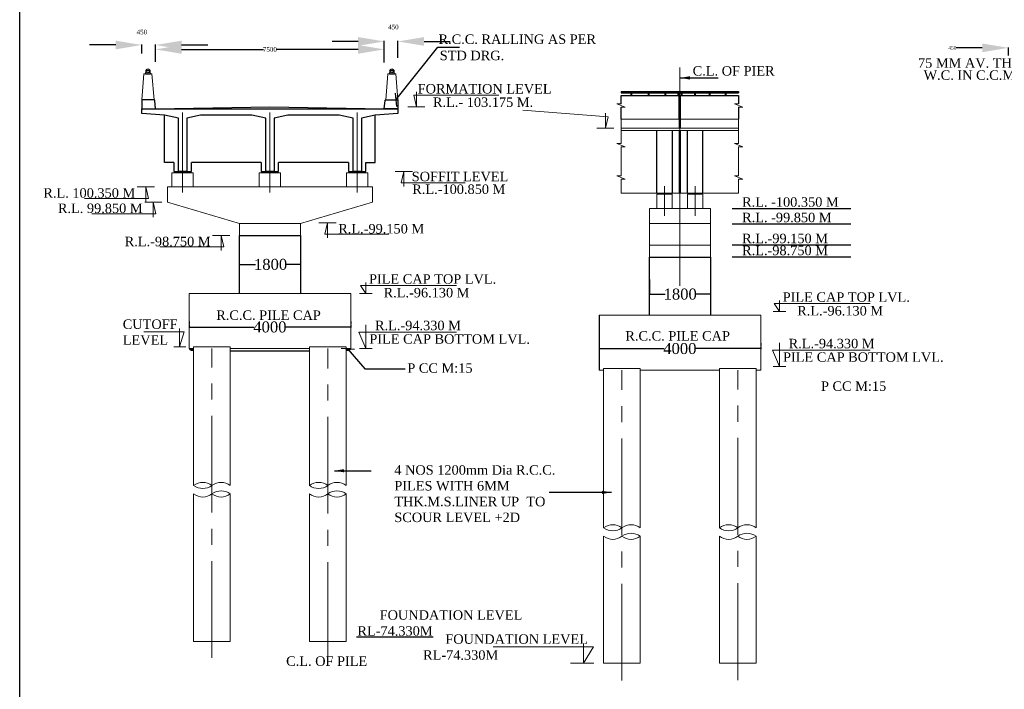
# Model space of a CAD drawing. Header units: millimetres. Extents: x -44718850 to -16463261, y -12601021 to -6173596.
# Tile 2 of 9: x -16747590 to -16650733, y -6384321 to -6318482. Entities that reach past the tile are written whole.
import ezdxf

# ---------------------------------------------------------------- set-up
doc = ezdxf.new("R2010")
doc.units = ezdxf.units.MM
doc.header["$LTSCALE"] = 1000
doc.header["$MEASUREMENT"] = 0
doc.header["$PDMODE"] = 2
doc.header["$PDSIZE"] = -2
for name, pattern in [('CENTER2', [28.575, 19.05, -3.175, 3.175, -3.175]), ('DASHED', [0.75, 0.5, -0.25]), ('DASHED2', [0.375, 0.25, -0.125])]:
    doc.linetypes.add(name, pattern=pattern)
doc.layers.add('TEXT', color=6, linetype='Continuous', lineweight=18)
doc.styles.add('ROMANS', font='romans.shx')
doc.styles.get("Standard").update_dxf_attribs({"font": 'times.ttf', "height": 450})
doc.dimstyles.new('ROMANS', dxfattribs={"dimtxt": 1000, "dimasz": 1000, "dimexe": 500, "dimexo": 500, "dimgap": 500, "dimtad": 1, "dimzin": 9, "dimdsep": 46, "dimtxsty": 'ROMANS', "dimcen": 500, "dimclrd": 4, "dimclre": 4, "dimclrt": 6, "dimadec": 0, "dimazin": 0, "dimtfac": 1, "dimtmove": 0, "dimatfit": 3, "dimfxl": 1, "dimtolj": 1, "dimtzin": 9, "dimarcsym": 0})
doc.dimstyles.get("Standard").update_dxf_attribs({"dimscale": 2.755, "dimtxt": 20000000001.9985, "dimasz": 12.0275, "dimexe": 15.388, "dimexo": 15.5775, "dimgap": 1.7375, "dimtad": 0, "dimtih": 1, "dimtoh": 1, "dimdec": 0, "dimzin": 0, "dimdsep": 46, "dimtxsty": 'Standard', "dimcen": 4000, "dimclre": 2, "dimclrt": 1, "dimadec": 0, "dimazin": 0, "dimtfac": 1, "dimtdec": 0, "dimtofl": 0, "dimtmove": 0, "dimatfit": 3, "dimfxl": 1, "dimtolj": 1, "dimtzin": 0, "dimarcsym": 0})

# ---------------------------------------------------------------- blocks, each defined once
blk = doc.blocks.new('*D84')
at = {"layer": 'Defpoints', "color": 0, "transparency": 16777216}
for p in [(-16734228, -6321402), (-16734228, -6322669), (-16711728, -6322669)]:
    blk.add_point(p, dxfattribs=at)
at = {"layer": 'TEXT', "color": 2, "lineweight": -2, "transparency": 16777216}
for p, q in [((-16734228, -6322626), (-16734228, -6321359)), ((-16711728, -6322626), (-16711728, -6321359))]:
    blk.add_line(p, q, dxfattribs=at)
at = {"layer": 'TEXT', "color": 0, "lineweight": -2, "transparency": 16777216}
for p, q in [((-16731660, -6321402), (-16723623, -6321402)), ((-16714295, -6321402), (-16722332, -6321402))]:
    blk.add_line(p, q, dxfattribs=at)
at = {"layer": 'TEXT', "color": 0, "transparency": 16777216}
for points in [[(-16731660, -6320974), (-16731660, -6321830), (-16734228, -6321402)], [(-16714295, -6320974), (-16714295, -6321830), (-16711728, -6321402)]]:
    blk.add_solid(points, dxfattribs=at)
at = {"layer": 'TEXT', "color": 1, "transparency": 16777216, "insert": (-16722978, -6321402), "char_height": 450, "attachment_point": 5}
blk.add_mtext('\\A1;7500', dxfattribs=at)
blk = doc.blocks.new('*D86')
at = {"layer": 'Defpoints', "color": 0, "transparency": 16777216}
for p in [(-16735578, -6320969), (-16735578, -6321862), (-16734228, -6322067)]:
    blk.add_point(p, dxfattribs=at)
at = {"layer": 'TEXT', "color": 0, "lineweight": -2, "transparency": 16777216}
for p, q in [((-16738145, -6320969), (-16740713, -6320969)), ((-16731660, -6320969), (-16729092, -6320969))]:
    blk.add_line(p, q, dxfattribs=at)
at = {"layer": 'TEXT', "color": 2, "lineweight": -2, "transparency": 16777216}
for p, q in [((-16735578, -6321819), (-16735578, -6320927)), ((-16734228, -6322024), (-16734228, -6320927))]:
    blk.add_line(p, q, dxfattribs=at)
at = {"layer": 'TEXT', "color": 0, "transparency": 16777216}
for points in [[(-16738145, -6320541), (-16738145, -6321397), (-16735578, -6320969)], [(-16731660, -6320541), (-16731660, -6321397), (-16734228, -6320969)]]:
    blk.add_solid(points, dxfattribs=at)
at = {"layer": 'TEXT', "color": 1, "transparency": 16777216, "insert": (-16735568, -6319698), "char_height": 450, "attachment_point": 5}
blk.add_mtext('\\A1;450', dxfattribs=at)
blk = doc.blocks.new('*D87')
at = {"layer": 'Defpoints', "color": 0, "transparency": 16777216}
for p in [(-16710378, -6320618), (-16711728, -6322733), (-16710378, -6322264)]:
    blk.add_point(p, dxfattribs=at)
at = {"layer": 'TEXT', "color": 0, "lineweight": -2, "transparency": 16777216}
for p, q in [((-16714295, -6320618), (-16716863, -6320618)), ((-16707810, -6320618), (-16705242, -6320618))]:
    blk.add_line(p, q, dxfattribs=at)
at = {"layer": 'TEXT', "color": 2, "lineweight": -2, "transparency": 16777216}
for p, q in [((-16711728, -6322690), (-16711728, -6320575)), ((-16710378, -6322221), (-16710378, -6320575))]:
    blk.add_line(p, q, dxfattribs=at)
at = {"layer": 'TEXT', "color": 0, "transparency": 16777216}
for points in [[(-16714295, -6320190), (-16714295, -6321046), (-16711728, -6320618)], [(-16707810, -6320190), (-16707810, -6321046), (-16710378, -6320618)]]:
    blk.add_solid(points, dxfattribs=at)
at = {"layer": 'TEXT', "color": 1, "transparency": 16777216, "insert": (-16710829, -6319201), "char_height": 450, "attachment_point": 5}
blk.add_mtext('\\A1;450', dxfattribs=at)
blk = doc.blocks.new('*D88')
at = {"layer": 'Defpoints', "color": 0, "transparency": 16777216}
for p in [(-16730928, -6348110), (-16715028, -6348110), (-16715028, -6348699)]:
    blk.add_point(p, dxfattribs=at)
at = {"layer": 'TEXT', "color": 2, "linetype": 'DASHED2', "lineweight": -2, "transparency": 16777216}
for p, q in [((-16730928, -6348153), (-16730928, -6348741)), ((-16715028, -6348153), (-16715028, -6348741))]:
    blk.add_line(p, q, dxfattribs=at)
at = {"layer": 'TEXT', "color": 0, "lineweight": -2, "transparency": 16777216}
for p, q in [((-16730894, -6348699), (-16724536, -6348699)), ((-16715061, -6348699), (-16721419, -6348699))]:
    blk.add_line(p, q, dxfattribs=at)
at = {"layer": 'TEXT', "color": 0, "transparency": 16777216}
for points in [[(-16730894, -6348693), (-16730894, -6348704), (-16730928, -6348699)], [(-16715061, -6348693), (-16715061, -6348704), (-16715028, -6348699)]]:
    blk.add_solid(points, dxfattribs=at)
at = {"layer": 'TEXT', "color": 1, "transparency": 16777216, "insert": (-16722978, -6348699), "char_height": 450, "attachment_point": 5}
blk.add_mtext('\\A1;{\\H2.4x;4000}', dxfattribs=at)
blk = doc.blocks.new('*D89')
at = {"layer": 'Defpoints', "color": 0, "transparency": 16777216}
for p in [(-16725978, -6342560), (-16719978, -6342548), (-16719978, -6342560)]:
    blk.add_point(p, dxfattribs=at)
at = {"layer": 'TEXT', "color": 2, "lineweight": -2, "transparency": 16777216}
for p, q in [((-16725978, -6342517), (-16725978, -6342506)), ((-16719978, -6342517), (-16719978, -6342506))]:
    blk.add_line(p, q, dxfattribs=at)
at = {"layer": 'TEXT', "color": 0, "lineweight": -2, "transparency": 16777216}
for p, q in [((-16725944, -6342548), (-16724388, -6342548)), ((-16720011, -6342548), (-16721433, -6342548))]:
    blk.add_line(p, q, dxfattribs=at)
at = {"layer": 'TEXT', "color": 0, "transparency": 16777216}
for points in [[(-16725944, -6342542), (-16725944, -6342553), (-16725978, -6342548)], [(-16720011, -6342542), (-16720011, -6342553), (-16719978, -6342548)]]:
    blk.add_solid(points, dxfattribs=at)
at = {"layer": 'TEXT', "color": 1, "lineweight": 25, "transparency": 16777216, "insert": (-16722910, -6342548), "char_height": 450, "attachment_point": 5}
blk.add_mtext('\\A1;{\\H2.4x;1800}', dxfattribs=at)
blk = doc.blocks.new('*D92')
at = {"layer": 'Defpoints', "color": 0, "transparency": 16777216}
for p in [(-16690599, -6350234), (-16674699, -6350234), (-16674699, -6350823)]:
    blk.add_point(p, dxfattribs=at)
at = {"layer": 'TEXT', "color": 2, "linetype": 'DASHED2', "lineweight": -2, "transparency": 16777216}
for p, q in [((-16690599, -6350277), (-16690599, -6350865)), ((-16674699, -6350277), (-16674699, -6350865))]:
    blk.add_line(p, q, dxfattribs=at)
at = {"layer": 'TEXT', "color": 0, "lineweight": -2, "transparency": 16777216}
for p, q in [((-16690566, -6350823), (-16684207, -6350823)), ((-16674732, -6350823), (-16681090, -6350823))]:
    blk.add_line(p, q, dxfattribs=at)
at = {"layer": 'TEXT', "color": 0, "transparency": 16777216}
for points in [[(-16690566, -6350817), (-16690566, -6350828), (-16690599, -6350823)], [(-16674732, -6350817), (-16674732, -6350828), (-16674699, -6350823)]]:
    blk.add_solid(points, dxfattribs=at)
at = {"layer": 'TEXT', "color": 1, "transparency": 16777216, "insert": (-16682649, -6350823), "char_height": 450, "attachment_point": 5}
blk.add_mtext('\\A1;{\\H2.4x;4000}', dxfattribs=at)
blk = doc.blocks.new('*D93')
at = {"layer": 'Defpoints', "color": 0, "transparency": 16777216}
for p in [(-16685649, -6343973), (-16679649, -6343973), (-16679649, -6345468)]:
    blk.add_point(p, dxfattribs=at)
at = {"layer": 'TEXT', "color": 2, "lineweight": -2, "transparency": 16777216}
for p, q in [((-16685649, -6344016), (-16685649, -6345511)), ((-16679649, -6344016), (-16679649, -6345511))]:
    blk.add_line(p, q, dxfattribs=at)
at = {"layer": 'TEXT', "color": 0, "lineweight": -2, "transparency": 16777216}
for p, q in [((-16685616, -6345468), (-16684095, -6345468)), ((-16679682, -6345468), (-16681139, -6345468))]:
    blk.add_line(p, q, dxfattribs=at)
at = {"layer": 'TEXT', "color": 0, "transparency": 16777216}
for points in [[(-16685616, -6345463), (-16685616, -6345474), (-16685649, -6345468)], [(-16679682, -6345463), (-16679682, -6345474), (-16679649, -6345468)]]:
    blk.add_solid(points, dxfattribs=at)
at = {"layer": 'TEXT', "color": 1, "lineweight": 25, "transparency": 16777216, "insert": (-16682617, -6345468), "char_height": 450, "attachment_point": 5}
blk.add_mtext('\\A1;{\\H2.4x;1800}', dxfattribs=at)
blk = doc.blocks.new('*D102')
at = {"color": 0, "lineweight": -2, "transparency": 16777216}
for p, q in [((-16652896, -6321247), (-16655464, -6321247)), ((-16646411, -6321247), (-16643843, -6321247))]:
    blk.add_line(p, q, dxfattribs=at)
at = {"color": 2, "lineweight": -2, "transparency": 16777216}
for p, q in [((-16650329, -6322012), (-16650329, -6321205)), ((-16648979, -6322012), (-16648979, -6321205))]:
    blk.add_line(p, q, dxfattribs=at)
at = {"color": 0, "transparency": 16777216}
for points in [[(-16652896, -6320819), (-16652896, -6321675), (-16650329, -6321247)], [(-16646411, -6320819), (-16646411, -6321675), (-16648979, -6321247)]]:
    blk.add_solid(points, dxfattribs=at)
at = {"layer": 'Defpoints', "color": 0, "transparency": 16777216}
for p in [(-16648979, -6321247), (-16650329, -6322054), (-16648979, -6322054)]:
    blk.add_point(p, dxfattribs=at)
at = {"color": 1, "transparency": 16777216, "insert": (-16655841, -6321247), "char_height": 450, "attachment_point": 5}
blk.add_mtext('\\A1;{\\H0.77253x;450}', dxfattribs=at)

msp = doc.modelspace()

# ---------------------------------------------------------------- hatches: boundary and pattern name
at = {"layer": 'TEXT', "lineweight": 25}
h = msp.add_hatch(color=7, dxfattribs=at)
h.paths.add_polyline_path([(-16682708.7, -6325537.5), (-16688425.4, -6325537.5), (-16688425.4, -6325687.5), (-16682708.7, -6325687.5)])
h.paths.add_polyline_path([(-16676867.4, -6325537.5), (-16682588.7, -6325537.5), (-16682588.7, -6325687.5), (-16676867.4, -6325687.5)])
at = {"layer": 'TEXT', "lineweight": 25, "ltscale": 0.5}
h = msp.add_hatch(dxfattribs=at)
h.set_pattern_fill('ANGLE', scale=9, style=0)
h.set_pattern_definition([(360, (-17852985.887, -6766261.95), (8e-14, 62.865), [45.72, -17.145]), (90, (-17852985.887, -6766261.95), (-62.865, 8e-14), [45.72, -17.145])])
h.paths.add_polyline_path([(-16730966.6, -6333409.8), (-16731566.6, -6333409.8), (-16731566.6, -6333526.8), (-16730966.6, -6333526.8)])
h.paths.add_polyline_path([(-16731566.6, -6333409.8), (-16732166.6, -6333409.8), (-16732166.6, -6333526.8), (-16731566.6, -6333526.8)])
h = msp.add_hatch(dxfattribs=at)
h.set_pattern_fill('ANGLE', scale=9, style=0)
h.set_pattern_definition([(360, (-17844396.887, -6766261.95), (8e-14, 62.865), [45.72, -17.145]), (90, (-17844396.887, -6766261.95), (-62.865, 8e-14), [45.72, -17.145])])
h.paths.add_polyline_path([(-16722377.6, -6333409.8), (-16722977.6, -6333409.8), (-16722977.6, -6333526.8), (-16722377.6, -6333526.8)])
h.paths.add_polyline_path([(-16722977.6, -6333409.8), (-16723577.6, -6333409.8), (-16723577.6, -6333526.8), (-16722977.6, -6333526.8)])
h = msp.add_hatch(dxfattribs=at)
h.set_pattern_fill('ANGLE', scale=9, style=0)
h.set_pattern_definition([(180, (-15592969.22, -6766261.95), (8e-14, 62.865), [45.72, -17.145]), (90, (-15592969.22, -6766261.95), (62.865, -7e-14), [45.72, -17.145])])
h.paths.add_polyline_path([(-16714988.6, -6333409.8), (-16714388.6, -6333409.8), (-16714388.6, -6333526.8), (-16714988.6, -6333526.8)])
h.paths.add_polyline_path([(-16714388.6, -6333409.8), (-16713788.6, -6333409.8), (-16713788.6, -6333526.8), (-16714388.6, -6333526.8)])
h = msp.add_hatch(dxfattribs=at)
h.set_pattern_fill('ANGLE', scale=9, style=0)
h.set_pattern_definition([(180, (-12015878.71, -8280574.625), (8e-14, 62.865), [45.72, -17.145]), (90, (-12015878.71, -8280574.625), (62.865, -7e-14), [45.72, -17.145])])
h.paths.add_polyline_path([(-16684448.7, -6335534.1), (-16684148.7, -6335534.1), (-16684148.7, -6335651.1), (-16684448.7, -6335651.1)])
h.paths.add_polyline_path([(-16684148.7, -6335534.1), (-16683848.7, -6335534.1), (-16683848.7, -6335651.1), (-16684148.7, -6335651.1)])
h = msp.add_hatch(dxfattribs=at)
h.set_pattern_fill('ANGLE', scale=9, style=0)
h.set_pattern_definition([(360, (-21349418.776, -8280574.625), (8e-14, 62.865), [45.72, -17.145]), (90, (-21349418.776, -8280574.625), (-62.865, 8e-14), [45.72, -17.145])])
h.paths.add_polyline_path([(-16680848.7, -6335534.1), (-16681148.7, -6335534.1), (-16681148.7, -6335651.1), (-16680848.7, -6335651.1)])
h.paths.add_polyline_path([(-16681148.7, -6335534.1), (-16681448.7, -6335534.1), (-16681448.7, -6335651.1), (-16681148.7, -6335651.1)])
at = {"layer": 'TEXT'}
h = msp.add_hatch(dxfattribs=at)
h.set_pattern_fill('AR-CONC', scale=45, style=0)
h.set_pattern_definition([(50, (-18673507.54, -6843167.92), (322.767082, -28.23846), [33.75, -371.25]), (355, (-18673507.54, -6843167.92), (-62.4381, 338.48646), [27, -297]), (100.4514, (-18673480.64, -6843170.28), (260.32922, 310.247794), [28.683085, -315.51395]), (46.1842, (-18673507.54, -6843077.92), (480.25847, -74.48356), [50.625, -556.875]), (96.6356, (-18673467.5, -6843084.13), (420.59822, 438.35304), [43.02463, -473.27085]), (351.1842, (-18673507.54, -6843077.9), (420.59788, 438.35337), [40.5, -445.5]), (21, (-18673462.54, -6843100.42), (268.608173, -181.1785), [33.75, -371.25]), (326, (-18673462.54, -6843100.42), (109.4919, 326.31752), [27, -297]), (71.4514, (-18673440.15, -6843115.52), (378.100183, 145.138724), [28.683086, -315.51395]), (37.5, (-18673507.54, -6843167.92), (5.471935, 149.802234), [0, -293.4, 0, -301.5, 0, -298.125]), (7.5, (-18673507.54, -6843167.92), (118.381292, 177.48527), [0, -171.9, 0, -286.65, 0, -113.625]), (327.5, (-18673607.89, -6843167.92), (240.220096, -10.149692), [0, -112.5, 0, -351, 0, -465.75]), (317.5, (-18673652.89, -6843167.92), (262.433776, 45.047242), [0, -146.25, 0, -233.1, 0, -330.75])])
h.paths.add_polyline_path([(-16730477.6, -6350809), (-16730927.6, -6350809), (-16730860.3, -6350947.1), (-16730712.3, -6351005.1), (-16730573, -6351019.5), (-16730477.6, -6351049)])
h = msp.add_hatch(dxfattribs=at)
h.set_pattern_fill('AR-CONC', scale=45, style=0)
h.set_pattern_definition([(130, (-14772447.66, -6843167.92), (-322.767082, -28.23846), [33.75, -371.25]), (185, (-14772447.66, -6843167.92), (62.4381, 338.48646), [27, -297]), (79.5486, (-14772474.56, -6843170.28), (-260.32922, 310.247794), [28.683085, -315.51395]), (133.8158, (-14772447.66, -6843077.92), (-480.25847, -74.48356), [50.625, -556.875]), (83.3644, (-14772487.7, -6843084.13), (-420.59822, 438.35304), [43.02463, -473.27085]), (188.8158, (-14772447.66, -6843077.9), (-420.59788, 438.35337), [40.5, -445.5]), (159, (-14772492.66, -6843100.42), (-268.608173, -181.1785), [33.75, -371.25]), (214, (-14772492.66, -6843100.42), (-109.4919, 326.31752), [27, -297]), (108.5486, (-14772515.05, -6843115.52), (-378.100183, 145.138724), [28.683085, -315.51395]), (142.5, (-14772447.66, -6843167.92), (-5.471935, 149.802234), [0, -293.4, 0, -301.5, 0, -298.125]), (172.5, (-14772447.66, -6843167.92), (-118.381292, 177.48527), [0, -171.9, 0, -286.65, 0, -113.625]), (212.5, (-14772347.31, -6843167.92), (-240.220096, -10.149692), [0, -112.5, 0, -351, 0, -465.75]), (222.5, (-14772302.31, -6843167.92), (-262.433776, 45.047242), [0, -146.25, 0, -233.1, 0, -330.75])])
h.paths.add_polyline_path([(-16715477.6, -6350809), (-16715027.6, -6350809), (-16715094.9, -6350947.1), (-16715242.9, -6351005.1), (-16715382.2, -6351019.5), (-16715477.6, -6351049)])

# ---------------------------------------------------------------- linework, layer by layer
at = {"color": 7, "lineweight": 25, "ltscale": 5}
for p, q in [((-16684898.8, -6335534.1), (-16684898.8, -6329384.6)), ((-16683388.2, -6335534.1), (-16683388.2, -6329384.6)), ((-16681896.6, -6335534.1), (-16681896.6, -6329384.6)), ((-16680401.1, -6335534.1), (-16680401.1, -6329384.6))]:
    msp.add_line(p, q, dxfattribs=at)
at = {"color": 7, "ltscale": 2}
for p, q in [((-16690598.7, -6347534.6), (-16690598.7, -6352933.2)), ((-16714449.5, -6379166.8), (-16706929.3, -6379166.8))]:
    msp.add_line(p, q, dxfattribs=at)
at = {"color": 7, "linetype": 'CENTER2', "lineweight": 9, "ltscale": 0.5}
for p, q in [((-16728677.6, -6381239.5), (-16728677.6, -6350809)), ((-16717277.6, -6381337.3), (-16717277.6, -6350809)), ((-16688348.7, -6383460), (-16688348.7, -6352933.2)), ((-16676948.7, -6383408), (-16676948.7, -6352933.2))]:
    msp.add_line(p, q, dxfattribs=at)
at = {"color": 7, "lineweight": 30, "ltscale": 2}
msp.add_lwpolyline([(-16747590.2, -6259416.6), (-16488628.3, -6259416.6), (-16488628.3, -6428248.3), (-16747590.2, -6428248.3)], close=True, dxfattribs=at)
at = {"layer": 'TEXT', "color": 7, "ltscale": 80}
for p, q in [((-16682648.7, -6344645.8), (-16682648.7, -6323172)), ((-16731566.6, -6335482.9), (-16731566.6, -6327608.3)), ((-16722977.6, -6335482.9), (-16722977.6, -6327608.3)), ((-16714388.6, -6335482.9), (-16714388.6, -6327608.3)), ((-16684148.7, -6334862.2), (-16684148.7, -6337768.5)), ((-16681148.7, -6334862.2), (-16681148.7, -6337768.5))]:
    msp.add_line(p, q, dxfattribs=at)
at = {"layer": 'TEXT', "color": 7, "lineweight": 25}
for p, q in [((-16688425.4, -6325537.5), (-16682708.7, -6325537.5)), ((-16688425.4, -6325537.5), (-16688425.4, -6325687.5)), ((-16688425.4, -6325687.5), (-16682708.7, -6325687.5)), ((-16682708.7, -6325537.5), (-16682708.7, -6325687.5)), ((-16682588.7, -6325537.5), (-16676867.4, -6325537.5)), ((-16682588.7, -6325537.5), (-16682588.7, -6325687.5)), ((-16682588.7, -6325687.5), (-16676867.4, -6325687.5)), ((-16676867.4, -6325537.5), (-16676867.4, -6325687.5)), ((-16688431.3, -6326739), (-16688431.3, -6325949.6)), ((-16688431.3, -6325949.6), (-16682708.7, -6325949.6)), ((-16682708.7, -6328259.6), (-16682708.7, -6325949.6)), ((-16682588.7, -6325949.6), (-16676866.2, -6325949.6)), ((-16682588.7, -6328259.6), (-16682588.7, -6325949.6)), ((-16676866.2, -6325949.6), (-16676866.2, -6326739)), ((-16688431.3, -6328259.6), (-16688431.3, -6327073.5)), ((-16676866.2, -6327073.5), (-16676866.2, -6328259.6)), ((-16677489.1, -6337034.1), (-16665842.5, -6337034.1)), ((-16677489.1, -6338559.9), (-16665842.5, -6338559.9)), ((-16677489.1, -6340621), (-16665842.5, -6340621)), ((-16677489.1, -6341802), (-16665842.5, -6341802)), ((-16719077.6, -6351075.2), (-16726877.6, -6351075.2))]:
    msp.add_line(p, q, dxfattribs=at)
at = {"layer": 'TEXT', "color": 7, "lineweight": 40}
for p, q in [((-16687451.5, -6325687.5), (-16687451.5, -6325949.6)), ((-16685721.3, -6325687.5), (-16685721.3, -6325949.6)), ((-16684106.4, -6325687.5), (-16684106.4, -6325949.6)), ((-16682811.1, -6325687.5), (-16682811.1, -6325949.6)), ((-16682488.7, -6325687.5), (-16682488.7, -6325949.6)), ((-16681185.8, -6325687.5), (-16681185.8, -6325949.6)), ((-16679731.5, -6325687.5), (-16679731.5, -6325949.6)), ((-16678172.4, -6325687.5), (-16678172.4, -6325949.6))]:
    msp.add_line(p, q, dxfattribs=at)
at = {"layer": 'TEXT', "color": 7, "ltscale": 0.5}
for p, q in [((-16688431.3, -6326739), (-16688431.3, -6325949.6)), ((-16676866.2, -6326739), (-16676866.2, -6325949.6)), ((-16676866.2, -6329159.6), (-16688431.3, -6329159.6)), ((-16679648.7, -6338533.4), (-16685648.7, -6338533.4))]:
    msp.add_line(p, q, dxfattribs=at)
at = {"layer": 'TEXT', "color": 7, "lineweight": 25, "ltscale": 0.5}
for p, q in [((-16735577.6, -6327710.3), (-16735577.6, -6327260.3)), ((-16735577.6, -6327260.3), (-16710377.6, -6327260.3)), ((-16710377.6, -6327260.3), (-16710377.6, -6327710.3)), ((-16710377.6, -6327260.3), (-16710377.6, -6327710.3)), ((-16733329.1, -6327860.3), (-16735577.6, -6327710.3)), ((-16731979.1, -6328160.3), (-16733329.1, -6327860.3)), ((-16731979.1, -6333409.8), (-16731979.1, -6328160.3)), ((-16729804.1, -6327860.3), (-16731154.1, -6328160.3)), ((-16731154.1, -6328160.3), (-16731154.1, -6333409.8)), ((-16724740.1, -6327860.3), (-16729804.1, -6327860.3)), ((-16723390.1, -6328160.3), (-16724740.1, -6327860.3)), ((-16723390.1, -6333409.8), (-16723390.1, -6328160.3)), ((-16721215.1, -6327860.3), (-16722565.1, -6328160.3)), ((-16722565.1, -6328160.3), (-16722565.1, -6333409.8)), ((-16716151.1, -6327860.3), (-16721215.1, -6327860.3)), ((-16714801.1, -6328160.3), (-16716151.1, -6327860.3)), ((-16714801.1, -6333409.8), (-16714801.1, -6328160.3)), ((-16712626.1, -6327860.3), (-16713976.1, -6328160.3)), ((-16713976.1, -6328160.3), (-16713976.1, -6333409.8)), ((-16710377.6, -6327710.3), (-16712626.1, -6327860.3)), ((-16731154.1, -6333409.8), (-16731979.1, -6333409.8)), ((-16722565.1, -6333409.8), (-16723390.1, -6333409.8)), ((-16713976.1, -6333409.8), (-16714801.1, -6333409.8))]:
    msp.add_line(p, q, dxfattribs=at)
at = {"layer": 'TEXT', "color": 7}
for p, q in [((-16709414.4, -6327035.3), (-16707726, -6327035.3)), ((-16688852.8, -6326739), (-16688024.5, -6327073.5)), ((-16688431.3, -6326739), (-16688852.8, -6326739)), ((-16688024.5, -6327073.5), (-16688431.3, -6327073.5)), ((-16688431.3, -6330660.4), (-16688431.3, -6327073.5)), ((-16676866.2, -6326739), (-16677287.7, -6326739)), ((-16677287.7, -6326739), (-16676459.4, -6327073.5)), ((-16676459.4, -6327073.5), (-16676866.2, -6327073.5)), ((-16676866.2, -6330660.4), (-16676866.2, -6327073.5)), ((-16689134.4, -6329153.3), (-16690822.8, -6329153.3)), ((-16688852.8, -6330660.4), (-16688024.5, -6330995)), ((-16688431.3, -6330660.4), (-16688852.8, -6330660.4)), ((-16688431.3, -6333820.8), (-16688431.3, -6330995)), ((-16688024.5, -6330995), (-16688431.3, -6330995)), ((-16677287.7, -6330660.4), (-16676459.4, -6330995)), ((-16676866.2, -6330660.4), (-16677287.7, -6330660.4)), ((-16676866.2, -6333820.8), (-16676866.2, -6330995)), ((-16676459.4, -6330995), (-16676866.2, -6330995)), ((-16710651.8, -6333409.8), (-16708963.5, -6333409.8)), ((-16688852.8, -6333820.8), (-16688024.5, -6334155.3)), ((-16688431.3, -6333820.8), (-16688852.8, -6333820.8)), ((-16688431.3, -6335534.1), (-16688431.3, -6334155.3)), ((-16688024.5, -6334155.3), (-16688431.3, -6334155.3)), ((-16677287.7, -6333820.8), (-16676459.4, -6334155.3)), ((-16676866.2, -6333820.8), (-16677287.7, -6333820.8)), ((-16676866.2, -6335534.1), (-16676866.2, -6334155.3)), ((-16676459.4, -6334155.3), (-16676866.2, -6334155.3)), ((-16736019.5, -6334915.1), (-16734331.1, -6334915.1)), ((-16735293.3, -6336423.6), (-16733604.9, -6336423.6)), ((-16718147.7, -6338452), (-16716459.3, -6338452)), ((-16728607.3, -6339690.6), (-16726919, -6339690.6)), ((-16730927.6, -6350809), (-16730927.6, -6345410)), ((-16730927.6, -6345410), (-16715027.6, -6345410)), ((-16715027.6, -6350809), (-16715027.6, -6345410)), ((-16690598.7, -6347534.6), (-16674698.7, -6347534.6)), ((-16674698.7, -6352933.2), (-16674698.7, -6347534.6)), ((-16731231.5, -6350659), (-16732417.7, -6350659)), ((-16730927.6, -6350809), (-16730477.6, -6350809)), ((-16730477.6, -6364272.9), (-16730477.6, -6350659)), ((-16726877.6, -6364272.9), (-16726877.6, -6350659)), ((-16726877.6, -6350809), (-16719077.6, -6350809)), ((-16719077.6, -6364272.9), (-16719077.6, -6350659)), ((-16715477.6, -6364272.9), (-16715477.6, -6350659)), ((-16715477.6, -6350809), (-16715027.6, -6350809)), ((-16690148.7, -6368437), (-16690148.7, -6352783.2)), ((-16686548.7, -6368437), (-16686548.7, -6352783.2)), ((-16678748.7, -6368437), (-16678748.7, -6352783.2)), ((-16675148.7, -6368437), (-16675148.7, -6352783.2)), ((-16690598.7, -6352933.2), (-16690148.7, -6352933.2)), ((-16686548.7, -6352933.2), (-16678748.7, -6352933.2)), ((-16675148.7, -6352933.2), (-16674698.7, -6352933.2)), ((-16730477.6, -6379614.1), (-16730477.6, -6365112.9)), ((-16726877.6, -6379614.1), (-16726877.6, -6365112.9)), ((-16719077.6, -6379614.1), (-16719077.6, -6365112.9)), ((-16715477.6, -6379614.1), (-16715477.6, -6365112.9)), ((-16690148.7, -6381738.3), (-16690148.7, -6369277)), ((-16686548.7, -6381738.3), (-16686548.7, -6369277)), ((-16678748.7, -6381738.3), (-16678748.7, -6369277)), ((-16675148.7, -6381738.3), (-16675148.7, -6369277)), ((-16730477.6, -6379614.1), (-16726877.6, -6379614.1)), ((-16719077.6, -6379614.1), (-16715477.6, -6379614.1)), ((-16693391.7, -6381738.3), (-16691128, -6381738.3)), ((-16690148.7, -6381738.3), (-16686548.7, -6381738.3)), ((-16678748.7, -6381738.3), (-16675148.7, -6381738.3))]:
    msp.add_line(p, q, dxfattribs=at)
at = {"layer": 'TEXT', "color": 7, "ltscale": 200}
for p, q in [((-16688431.3, -6329384.6), (-16682708.7, -6329384.6)), ((-16682708.7, -6329384.6), (-16682708.7, -6335534.1)), ((-16676866.2, -6329384.6), (-16682588.7, -6329384.6)), ((-16682588.7, -6329384.6), (-16682588.7, -6335534.1)), ((-16682708.7, -6335534.1), (-16688431.3, -6335534.1)), ((-16682588.7, -6335534.1), (-16676866.2, -6335534.1))]:
    msp.add_line(p, q, dxfattribs=at)
at = {"layer": 'TEXT', "color": 7, "linetype": 'ByBlock'}
for p, q in [((-16714176.1, -6345410), (-16712925.2, -6345410)), ((-16673484.3, -6347189.2), (-16672233.4, -6347189.2)), ((-16714171.8, -6350807.5), (-16712920.9, -6350807.5)), ((-16673480, -6352586.7), (-16672229.1, -6352586.7))]:
    msp.add_line(p, q, dxfattribs=at)
at = {"layer": 'TEXT', "color": 7, "linetype": 'DASHED', "ltscale": 50}
for p, q in [((-16730477.6, -6350659), (-16726877.6, -6350659)), ((-16719077.6, -6350659), (-16715477.6, -6350659)), ((-16690148.7, -6352783.2), (-16686548.7, -6352783.2)), ((-16678748.7, -6352783.2), (-16675148.7, -6352783.2))]:
    msp.add_line(p, q, dxfattribs=at)
at = {"layer": 'TEXT', "color": 7, "lineweight": 25}
for points in [[(-16735212.9, -6323807.7), (-16734716.2, -6323807.7), (-16734779.9, -6323506.4), (-16735171.6, -6323506.4)], [(-16711212.9, -6323807.7), (-16710716.2, -6323807.7), (-16710779.9, -6323506.4), (-16711171.6, -6323506.4)]]:
    msp.add_lwpolyline(points, close=True, dxfattribs=at)
at = {"layer": 'TEXT', "color": 7}
for points in [[(-16735375.1, -6323807.7), (-16734580.1, -6323807.7), (-16734377.6, -6326360.3), (-16735577.6, -6326360.3)], [(-16710580.1, -6323807.7), (-16711375.1, -6323807.7), (-16711577.6, -6326360.3), (-16710377.6, -6326360.3)]]:
    msp.add_lwpolyline(points, close=True, dxfattribs=at)
for points in [[(-16700457.7, -6325914), (-16708830.7, -6325914), (-16708570.2, -6327035.3), (-16708570.2, -6325560.2)], [(-16698091.1, -6327363.1), (-16689718, -6328032), (-16689978.6, -6329153.3), (-16689978.6, -6327678.2)], [(-16688431.3, -6328259.6), (-16682708.7, -6328259.6), (-16682708.7, -6329159.6), (-16688431.3, -6329159.6)], [(-16676866.2, -6328259.6), (-16682588.7, -6328259.6), (-16682588.7, -6329159.6), (-16676866.2, -6329159.6)], [(-16703773.8, -6334531.1), (-16710068.2, -6334531.1), (-16709807.6, -6333409.8), (-16709807.6, -6334885)], [(-16741209.1, -6336051.6), (-16734914.8, -6336051.6), (-16735175.3, -6334930.3), (-16735175.3, -6336405.5)], [(-16740482.9, -6337560.1), (-16734188.5, -6337560.1), (-16734449.1, -6336438.8), (-16734449.1, -6337913.9)], [(-16711269.7, -6339573.3), (-16717564, -6339573.3), (-16717303.5, -6338452), (-16717303.5, -6339927.2)], [(-16733797, -6340827.1), (-16727502.6, -6340827.1), (-16727763.2, -6339705.8), (-16727763.2, -6341180.9)], [(-16704609.8, -6344614), (-16714073.9, -6344614), (-16713550.7, -6345410), (-16713550.7, -6344309.9)], [(-16663918, -6346393.2), (-16673382.2, -6346393.2), (-16672858.9, -6347189.2), (-16672858.9, -6346089.1)], [(-16735368, -6349162.8), (-16731412.9, -6349162.8), (-16731882.3, -6350659), (-16731882.3, -6348858.7)], [(-16704605.4, -6349208.5), (-16714226.9, -6349208.5), (-16713546.3, -6350807.5), (-16713546.3, -6348490.1)], [(-16730927.6, -6350809), (-16730860.3, -6350947.1), (-16730712.3, -6351005.1), (-16730573, -6351019.5), (-16730477.6, -6351049)], [(-16715027.6, -6350809), (-16715094.9, -6350947.1), (-16715242.9, -6351005.1), (-16715382.2, -6351019.5), (-16715477.6, -6351049)], [(-16663913.6, -6350987.7), (-16673535.2, -6350987.7), (-16672854.5, -6352586.7), (-16672854.5, -6350269.3)], [(-16701028.9, -6380138.2), (-16691150.7, -6380138.2), (-16692125.8, -6381738.3), (-16692125.8, -6379834.1)]]:
    msp.add_lwpolyline(points, dxfattribs=at)
at = {"layer": 'TEXT', "color": 7, "lineweight": 25, "ltscale": 0.5}
for points in [[(-16735577.6, -6326360.3), (-16735577.6, -6327260.3), (-16734227.6, -6327260.3), (-16734302.6, -6326435.3, 0.4142136), (-16734377.6, -6326360.3)], [(-16710377.6, -6326360.3), (-16710377.6, -6327260.3), (-16711727.6, -6327260.3), (-16711652.6, -6326435.3, -0.4142136), (-16711577.6, -6326360.3)]]:
    msp.add_lwpolyline(points, format="xyb", close=True, dxfattribs=at)
for points in [[(-16734227.6, -6327260.3), (-16722977.6, -6327035.3), (-16711727.6, -6327260.3)], [(-16732429.1, -6332509.8), (-16733329.1, -6332509.8), (-16733329.1, -6327860.3)], [(-16713526.1, -6332509.8), (-16712626.1, -6332509.8), (-16712626.1, -6327860.3)], [(-16732429.1, -6332509.8), (-16732429.1, -6333409.8), (-16730704.1, -6333409.8), (-16730704.1, -6332509.8)], [(-16723840.1, -6332509.8), (-16730704.1, -6332509.8)], [(-16723840.1, -6332509.8), (-16723840.1, -6333409.8), (-16722115.1, -6333409.8), (-16722115.1, -6332509.8)], [(-16723840.1, -6332509.8), (-16723840.1, -6333409.8), (-16722115.1, -6333409.8), (-16722115.1, -6332509.8)], [(-16715251.1, -6332509.8), (-16722115.1, -6332509.8)], [(-16715251.1, -6332509.8), (-16715251.1, -6333409.8), (-16713526.1, -6333409.8), (-16713526.1, -6332509.8)], [(-16725977.6, -6345410.1), (-16725977.6, -6339710.4), (-16719977.6, -6339710.4), (-16719977.6, -6345410.1)], [(-16685648.7, -6347534.6), (-16685648.7, -6341834.7), (-16679648.7, -6341834.7), (-16679648.7, -6347534.6)]]:
    msp.add_lwpolyline(points, dxfattribs=at)
at = {"layer": 'TEXT', "color": 7, "ltscale": 0.5}
for points in [[(-16730966.6, -6333409.8), (-16732166.6, -6333409.8), (-16732166.6, -6333526.8), (-16730966.6, -6333526.8)], [(-16722377.6, -6333409.8), (-16723577.6, -6333409.8), (-16723577.6, -6333526.8), (-16722377.6, -6333526.8)], [(-16714988.6, -6333409.8), (-16713788.6, -6333409.8), (-16713788.6, -6333526.8), (-16714988.6, -6333526.8)], [(-16730516.6, -6333526.8), (-16732616.6, -6333526.8), (-16732616.6, -6334909.8), (-16730516.6, -6334909.8)], [(-16721927.6, -6333526.8), (-16724027.6, -6333526.8), (-16724027.6, -6334909.8), (-16721927.6, -6334909.8)], [(-16715438.6, -6333526.8), (-16713338.6, -6333526.8), (-16713338.6, -6334909.8), (-16715438.6, -6334909.8)], [(-16712888.6, -6336409.2), (-16712888.6, -6334909.8), (-16733066.6, -6334909.8), (-16733066.6, -6336409.2), (-16725977.6, -6338510.4), (-16719977.6, -6338510.4)], [(-16683398.7, -6335651.1), (-16684898.7, -6335651.1), (-16684898.7, -6337034.1), (-16683398.7, -6337034.1)], [(-16683848.7, -6335534.1), (-16684448.7, -6335534.1), (-16684448.7, -6335651.1), (-16683848.7, -6335651.1)], [(-16681898.7, -6335651.1), (-16680398.7, -6335651.1), (-16680398.7, -6337034.1), (-16681898.7, -6337034.1)], [(-16681448.7, -6335534.1), (-16680848.7, -6335534.1), (-16680848.7, -6335651.1), (-16681448.7, -6335651.1)], [(-16685648.7, -6337034.1), (-16685648.7, -6340634.7), (-16679648.7, -6340634.7), (-16679648.7, -6337034.1)], [(-16725977.6, -6338510.4), (-16725977.6, -6339710.4), (-16719977.6, -6339710.4), (-16719977.6, -6338510.4)], [(-16685648.7, -6340634.7), (-16685648.7, -6341834.7), (-16679648.7, -6341834.7), (-16679648.7, -6340634.7)]]:
    msp.add_lwpolyline(points, close=True, dxfattribs=at)
at = {"layer": 'TEXT', "color": 7, "lineweight": 25}
for centre in [(-16734975.7, -6323506.4), (-16710975.7, -6323506.4)]:
    msp.add_circle(centre, 188.4, dxfattribs=at)
at = {"layer": 'TEXT', "color": 7}
for centre, start, end in [((-16729577.6, -6365472.1), 53.109721, 126.890279), ((-16729577.6, -6363073.8), 233.109699, 306.890301), ((-16727777.6, -6365472.1), 52.760067, 126.890279), ((-16718177.6, -6365472.1), 53.109721, 126.890279), ((-16718177.6, -6363073.8), 233.109699, 306.890301), ((-16716377.6, -6365472.1), 52.760067, 126.890279), ((-16729577.6, -6363913.8), 233.109645, 306.890355), ((-16727777.6, -6366312.1), 53.109645, 126.890355), ((-16727777.6, -6363913.8), 233.109699, 306.890301), ((-16718177.6, -6363913.8), 233.109645, 306.890355), ((-16716377.6, -6366312.1), 53.109645, 126.890355), ((-16716377.6, -6363913.8), 233.109699, 306.890301), ((-16689248.7, -6369636.2), 53.109721, 126.890279), ((-16687448.7, -6369636.2), 52.760067, 126.890279), ((-16677848.7, -6369636.2), 53.109721, 126.890279), ((-16676048.7, -6369636.2), 52.760067, 126.890279), ((-16689248.7, -6367237.9), 233.109699, 306.890301), ((-16689248.7, -6368077.9), 233.109644, 306.890356), ((-16687448.7, -6370476.2), 53.109644, 126.890356), ((-16687448.7, -6368077.9), 233.109699, 306.890301), ((-16677848.7, -6367237.9), 233.109699, 306.890301), ((-16677848.7, -6368077.9), 233.109644, 306.890356), ((-16676048.7, -6370476.2), 53.109644, 126.890356), ((-16676048.7, -6368077.9), 233.109699, 306.890301)]:
    msp.add_arc(centre, 1499.3, start, end, dxfattribs=at)

# ---------------------------------------------------------------- texts
at = {"color": 7}
for s, p in [('75 MM AV. THK. R.C.C. ', (-16659222.7, -6323199.4)), ('W.C. IN C.C.M:30', (-16658671.4, -6324392.7))]:
    msp.add_text(s, height=932, dxfattribs=at).set_placement(p)
at = {"layer": 'TEXT', "color": 7}
for s, p in [(' R.C.C. RALLING AS PER ', (-16706739.6, -6320862.7)), ('STD DRG. ', (-16706267.9, -6322463.3)), ('C.L. OF PIER', (-16681388, -6323979.2)), ('FORMATION LEVEL ', (-16708440.9, -6325738.4)), (' R.L.- 103.175 M. ', (-16707287.5, -6327057.8)), ('SOFFIT LEVEL ', (-16709024.2, -6334364.9)), ('PILE CAP TOP LVL.', (-16713230.5, -6344440.7)), ('PILE CAP TOP LVL.', (-16672538.7, -6346220)), ('R.C.C. PILE CAP', (-16728254.1, -6347999.4)), ('PILE CAP BOTTOM LVL.', (-16713196.3, -6350341.2)), ('R.C.C. PILE CAP', (-16688009.9, -6350037.4)), ('PILE CAP BOTTOM LVL.', (-16672504.5, -6352120.4)), ('P CC M:15', (-16709458.8, -6353199.4)), ('P CC M:15', (-16668767, -6354978.7)), ('FOUNDATION LEVEL ', (-16712180.2, -6377480.4)), ('RL-74.330M ', (-16714368.9, -6379049.3)), ('FOUNDATION LEVEL ', (-16705722.3, -6379848.3)), ('RL-74.330M ', (-16707911.1, -6381417.2)), ('C.L. OF PILE ', (-16721377.6, -6382014.5))]:
    msp.add_text(s, height=932, dxfattribs=at).set_placement(p)
at = {"layer": 'TEXT', "color": 7, "char_height": 932}
for s, insert, width, attachment_point in [('R.L. 100.350 M', (-16736227.4, -6335048.4), 10320.032, 3), ('R.L.-100.850 M', (-16708969.6, -6334682), 10320.032, 1), ('R.L. -100.350 M', (-16676526.4, -6335935.8), 10320.032, 1), ('R.L. 99.850 M', (-16735501.1, -6336556.9), 10320.032, 3), ('R.L. -99.850 M', (-16676526.4, -6337461.6), 10320.032, 1), ('R.L.-99.150 M', (-16716251.4, -6338570.2), 10320.032, 1), ('R.L.-98.750 M', (-16728815.2, -6339823.9), 10320.032, 3), ('R.L.-99.150 M', (-16676526.4, -6339522.7), 10320.032, 1), ('R.L.-98.750 M', (-16676526.4, -6340703.7), 10320.032, 1), ('R.L.-96.130 M', (-16711794.4, -6344852.7), 10320.032, 1), ('R.L.-96.130 M', (-16671102.6, -6346631.9), 10320.032, 1), ('CUTOFF \\PLEVEL', (-16737450.4, -6347954.4), 9694.453, 1), ('R.L.-94.330 M', (-16712636.9, -6348078.7), 10320.032, 1), ('R.L.-94.330 M', (-16671945.1, -6349857.9), 10320.032, 1), ('4 NOS 1200mm Dia R.C.C. PILES WITH 6MM THK.M.S.LINER UP  TO SCOUR LEVEL +2D', (-16710737, -6362285.2), 19377.004, 1)]:
    msp.add_mtext(s, dxfattribs=dict(at, insert=insert, width=width, attachment_point=attachment_point))

# ---------------------------------------------------------------- dimensions: what is measured, and where the dimension line sits
at = {"color": 7}
dim = msp.add_linear_dim(base=(-16648978.6, -6321247), p1=(-16650328.6, -6322054.4), p2=(-16648978.6, -6322054.4), text='{\\H0.77253x;<>}', dimstyle='Standard', override={"dimtxt": 932, "dimasz": 932, "dimlfac": 0.333333}, dxfattribs=at)
dim.commit()
dim.dimension.update_dxf_attribs({"geometry": '*D102', "text_midpoint": (-16655840.5, -6321247), "dimtype": 160})
at = {"layer": 'TEXT', "color": 7}
dim = msp.add_linear_dim(base=(-16710377.6, -6320617.7), p1=(-16711727.6, -6322732.7), p2=(-16710377.6, -6322264.2), angle=180, dimstyle='Standard', override={"dimtxt": 932, "dimasz": 932, "dimlfac": 0.333333, "dimtmove": 1}, dxfattribs=at)
dim.commit()
dim.dimension.update_dxf_attribs({"geometry": '*D87', "text_midpoint": (-16710828.8, -6319200.6), "dimtype": 160})
dim = msp.add_linear_dim(base=(-16735577.6, -6320969.3), p1=(-16734227.6, -6322067.1), p2=(-16735577.6, -6321861.9), dimstyle='Standard', override={"dimtxt": 932, "dimasz": 932, "dimlfac": 0.333333, "dimtmove": 1}, dxfattribs=at)
dim.commit()
dim.dimension.update_dxf_attribs({"geometry": '*D86', "text_midpoint": (-16735568.1, -6319697.8), "dimtype": 160})
dim = msp.add_linear_dim(base=(-16734227.6, -6321401.9), p1=(-16711727.6, -6322669.2), p2=(-16734227.6, -6322669.2), dimstyle='Standard', override={"dimtxt": 932, "dimasz": 932, "dimlfac": 0.333333}, dxfattribs=at)
dim.commit()
dim.dimension.update_dxf_attribs({"geometry": '*D84', "text_midpoint": (-16722977.6, -6321401.9)})
at = {"layer": 'TEXT', "color": 7, "lineweight": 25}
for base, p1, p2, picture, middle in [((-16719977.6, -6342548), (-16725977.6, -6342560.3), (-16719977.6, -6342560.3), '*D89', (-16722910.4, -6342548)), ((-16679648.7, -6345468.3), (-16685648.7, -6343973.2), (-16679648.7, -6343973.2), '*D93', (-16682617, -6345468.3))]:
    dim = msp.add_linear_dim(base=base, p1=p1, p2=p2, text='{\\H2.4x;1800}', dimstyle='Standard', dxfattribs=at)
    dim.commit()
    dim.dimension.update_dxf_attribs({"geometry": picture, "text_midpoint": middle, "dimtype": 160})
at = {"layer": 'TEXT', "color": 7}
for base, p1, p2, picture, middle in [((-16715027.6, -6348698.6), (-16730927.6, -6348109.7), (-16715027.6, -6348109.7), '*D88', (-16722977.6, -6348698.6)), ((-16674698.7, -6350822.8), (-16690598.7, -6350233.9), (-16674698.7, -6350233.9), '*D92', (-16682648.7, -6350822.8))]:
    dim = msp.add_linear_dim(base=base, p1=p1, p2=p2, text='{\\H2.4x;4000}', dimstyle='Standard', override={"dimtih": 0, "dimtoh": 0}, dxfattribs=at)
    dim.commit()
    dim.dimension.update_dxf_attribs({"geometry": picture, "text_midpoint": middle})

# ---------------------------------------------------------------- leaders
for points, override in [([(-16710580.1, -6326360.3), (-16706450, -6321196.8), (-16704312.5, -6321196.8)], {"dimtxt": 550, "dimasz": 932, "dimgap": 250, "dimlfac": 0.4, "dimclrd": 256, "dimldrblk": 'Oblique', "dimlwe": 5}), ([(-16682648.7, -6324204), (-16678896.4, -6324204)], {"dimgap": 325, "dimtad": 0, "dimclrd": 256}), ([(-16715309.6, -6350866.2), (-16713632.3, -6352818.9), (-16709685.5, -6352818.9)], {"dimtxt": 550, "dimasz": 932, "dimgap": 250, "dimlfac": 0.4, "dimclrd": 256, "dimldrblk": 'Oblique', "dimlwe": 5}), ([(-16716629.5, -6362831.9), (-16713020.3, -6362831.9)], {"dimtxt": 550, "dimasz": 932, "dimgap": 250, "dimlfac": 0.4, "dimclrd": 256, "dimlwe": 5}), ([(-16689371.2, -6364956.1), (-16695497.6, -6364956.1)], {"dimtxt": 550, "dimasz": 932, "dimgap": 250, "dimlfac": 0.4, "dimclrd": 256, "dimlwe": 5})]:
    msp.add_leader(points, dimstyle='ROMANS', override=override, dxfattribs=at)

doc.saveas('drawing.dxf')
